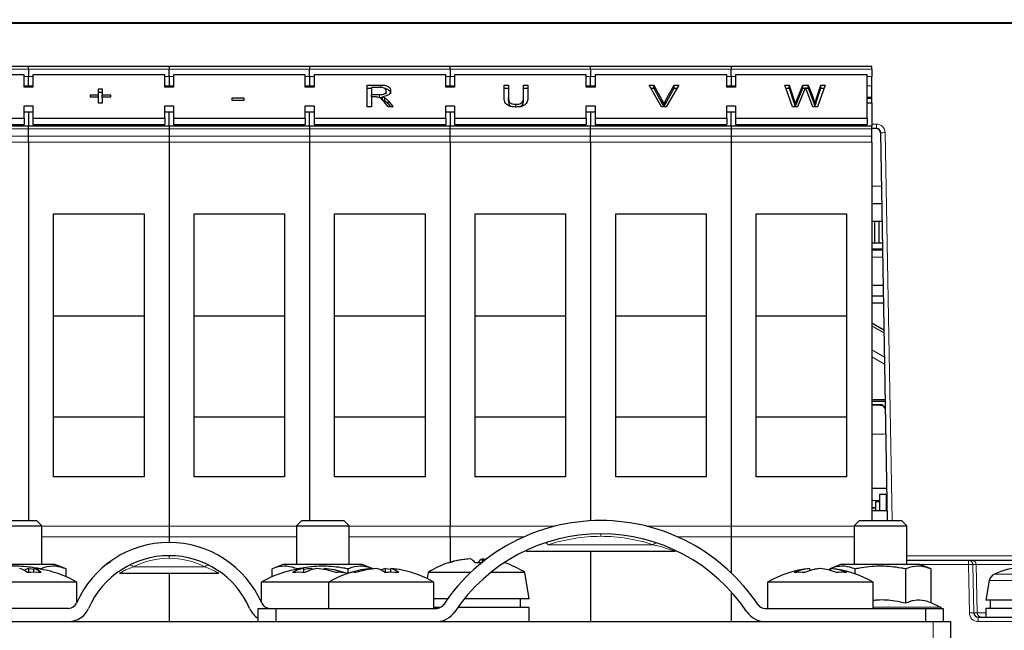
# Paper-space layout 'Blatt5' of a CAD drawing. Header units: millimetres. Extents: x 5 to 418, y 2 to 292.
# Tile 18 of 37: x 201 to 276, y 149 to 195. Entities that reach past the tile are written whole.
import ezdxf

# ---------------------------------------------------------------- set-up
doc = ezdxf.new("R2010")
doc.units = ezdxf.units.MM
doc.layers.add('SLD-0', color=7, linetype='Continuous')
doc.styles.add('SLDTEXTSTYLE0', font='TXT', dxfattribs={"width": 0.605})
doc.dimstyles.new('SLDDIMSTYLE5', dxfattribs={"dimtxt": 3.5, "dimasz": 3.302, "dimexe": 0, "dimexo": 0.0625, "dimgap": 0.875, "dimtad": 1, "dimlfac": 1.5, "dimrnd": 1e-09, "dimzin": 12, "dimdsep": 46, "dimtxsty": 'SLDTEXTSTYLE0', "dimsah": 1, "dimcen": 0.09, "dimadec": 0, "dimazin": 3, "dimtfac": 1, "dimtofl": 0, "dimtmove": 0, "dimatfit": 3, "dimfxl": 1, "dimfrac": 2, "dimtolj": 1, "dimtzin": 12, "dimarcsym": 0})

# ---------------------------------------------------------------- blocks, each defined once
blk = doc.blocks.new('_D_28')
at = {"layer": 'SLD-0', "color": 7}
for p, q in [((137.875, 142.424), (137.885, 272.518)), ((287.208, 142.413), (287.218, 272.506)), ((137.885, 271.518), (287.218, 271.506))]:
    blk.add_line(p, q, dxfattribs=at)
for points in [[(137.885, 271.518), (141.187, 271.01), (141.187, 272.026)], [(287.218, 271.506), (283.916, 272.015), (283.916, 270.999)]]:
    blk.add_solid(points, dxfattribs=at)
at = {"layer": 'SLD-0', "color": 7, "insert": (208.541, 276.024), "char_height": 3.5, "attachment_point": 1, "rotation": 359.99554, "style": 'SLDTEXTSTYLE0'}
blk.add_mtext('224', dxfattribs=at)

psp = doc.layouts.new('Blatt5')

# ---------------------------------------------------------------- linework, layer by layer
at = {"color": 7, "linetype": 'Continuous', "lineweight": 18}
for p, q in [((140.5031, 195.2384), (284.5795, 195.2384)), ((284.5795, 195.1749), (140.5031, 195.1749)), ((191.208, 191.69), (201.8746, 191.69)), ((201.8746, 191.69), (212.5413, 191.69)), ((212.5413, 191.69), (223.208, 191.69)), ((223.208, 191.69), (233.8746, 191.69)), ((233.8746, 191.69), (244.5413, 191.69)), ((244.5413, 191.69), (255.208, 191.69)), ((255.208, 191.69), (265.8746, 191.69)), ((201.8746, 191.1377), (201.5413, 191.1377)), ((202.208, 191.1377), (201.8746, 191.1377)), ((212.8746, 191.1377), (212.208, 191.1377)), ((223.208, 191.1377), (222.8746, 191.1377)), ((223.5413, 191.1377), (223.208, 191.1377)), ((233.8746, 191.1377), (233.5413, 191.1377)), ((234.208, 191.1377), (233.8746, 191.1377)), ((244.5413, 191.1377), (244.208, 191.1377)), ((244.8746, 191.1377), (244.5413, 191.1377)), ((255.5413, 191.1377), (254.8746, 191.1377)), ((265.8746, 191.1377), (265.5413, 191.1377)), ((201.5413, 190.4244), (201.8746, 190.4244)), ((201.8746, 190.4244), (202.208, 190.4244)), ((212.208, 190.4244), (212.5413, 190.4244)), ((212.5413, 190.4244), (212.8746, 190.4244)), ((222.8746, 190.4244), (223.208, 190.4244)), ((223.208, 190.4244), (223.5413, 190.4244)), ((228.577, 190.3014), (228.577, 190.4917)), ((233.5413, 190.4244), (233.8746, 190.4244)), ((233.8746, 190.4244), (234.208, 190.4244)), ((244.208, 190.4244), (244.5413, 190.4244)), ((244.5413, 190.4244), (244.8746, 190.4244)), ((254.8746, 190.4244), (255.208, 190.4244)), ((255.208, 190.4244), (255.5413, 190.4244)), ((265.5413, 190.4244), (265.8746, 190.4244)), ((228.5186, 189.5368), (228.5186, 189.7725)), ((229.1678, 189.0616), (229.1678, 189.2973)), ((249.9771, 189.0735), (249.9771, 189.3092)), ((250.2318, 189.0735), (250.2318, 189.3092)), ((259.9601, 189.171), (259.9601, 189.4067)), ((260.1868, 189.13), (260.1868, 189.3657)), ((261.6709, 189.1772), (261.6709, 189.4129)), ((265.8746, 189.5634), (265.5413, 189.5634)), ((191.208, 187.1662), (201.8746, 187.1662)), ((201.8746, 187.1662), (212.5413, 187.1662)), ((212.5413, 187.1662), (223.208, 187.1662)), ((223.208, 187.1662), (233.8746, 187.1662)), ((233.8746, 187.1662), (244.5413, 187.1662)), ((244.5413, 187.1662), (255.208, 187.1662)), ((255.208, 187.1662), (265.8746, 187.1662)), ((265.8746, 187.53), (266.2271, 187.53)), ((266.2271, 187.53), (266.2271, 187.1908)), ((266.5608, 186.8633), (266.535, 186.8633)), ((267.0839, 157.4186), (266.5608, 186.8633)), ((266.894, 186.875), (267.4174, 157.4186)), ((201.8746, 186.6139), (191.208, 186.6139)), ((201.8746, 186.1425), (191.208, 186.1425)), ((212.5413, 186.6139), (201.8746, 186.6139)), ((212.5413, 186.1425), (201.8746, 186.1425)), ((223.208, 186.6139), (212.5413, 186.6139)), ((223.208, 186.1425), (212.5413, 186.1425)), ((233.8746, 186.6139), (223.208, 186.6139)), ((233.8746, 186.1425), (223.208, 186.1425)), ((244.5413, 186.6139), (233.8746, 186.6139)), ((244.5413, 186.1425), (233.8746, 186.1425)), ((255.208, 186.6139), (244.5413, 186.6139)), ((255.208, 186.1425), (244.5413, 186.1425)), ((265.8746, 186.6139), (255.208, 186.6139)), ((265.8746, 186.1425), (255.208, 186.1425)), ((265.8746, 182.8186), (266.6069, 182.8186)), ((265.8746, 177.9592), (266.6932, 177.9592)), ((265.8746, 177.4259), (266.7027, 177.4259)), ((265.8746, 172.2021), (266.8049, 171.6756)), ((266.8012, 171.8815), (266.8012, 171.8815)), ((265.8746, 170.3744), (266.8377, 169.8293)), ((265.8746, 169.8566), (266.847, 169.3063)), ((266.8948, 166.6137), (265.8746, 166.6137)), ((265.8746, 166.4554), (266.8976, 166.4554)), ((265.8746, 159.8856), (266.9832, 159.8856)), ((266.4746, 158.9446), (265.8746, 158.9446)), ((266.1913, 158.4113), (265.8746, 158.4113)), ((266.1913, 158.3522), (265.8746, 158.3522)), ((202.8746, 156.9881), (222.208, 156.9881)), ((226.208, 156.9881), (233.8746, 156.9881)), ((233.8746, 156.9881), (241.8212, 156.9881)), ((248.7947, 156.9881), (264.5413, 156.9881)), ((245.308, 156.4186), (245.308, 156.2234)), ((222.208, 156.1867), (202.8746, 156.1867)), ((233.8746, 156.1867), (226.208, 156.1867)), ((239.4943, 156.1867), (233.8746, 156.1867)), ((249.3132, 155.5734), (241.3027, 155.5734)), ((264.5413, 156.1867), (251.1216, 156.1867)), ((212.5413, 154.752), (212.5413, 154.5567)), ((268.5413, 154.7461), (283.8861, 154.7461)), ((273.2243, 154.0853), (269.5413, 154.0853)), ((273.2243, 154.4186), (273.2243, 154.0853)), ((273.2885, 150.407), (273.2243, 154.0853)), ((273.5574, 154.0911), (273.6216, 150.4128)), ((273.8072, 154.0911), (273.5574, 154.0911)), ((273.8714, 150.4128), (273.8072, 154.0911)), ((281.9421, 154.0911), (273.8072, 154.0911)), ((209.8253, 153.9068), (215.2573, 153.9068)), ((275.1892, 153.3538), (280.56, 153.3538)), ((280.3124, 152.8594), (274.8012, 152.8594)), ((265.9746, 150.8417), (271.0822, 150.8417)), ((273.6216, 150.4128), (273.8714, 150.4128)), ((273.8714, 150.4128), (274.5413, 150.4128)), ((270.5413, 148.0853), (270.5413, 149.7519)), ((273.9555, 150.0853), (273.9555, 149.7519)), ((281.7937, 149.7519), (273.9555, 149.7519))]:
    psp.add_line(p, q, dxfattribs=at)
at = {"color": 7, "linetype": 'Continuous', "lineweight": 25}
for p, q in [((201.8746, 191.8853), (191.208, 191.8853)), ((201.8746, 191.69), (201.8746, 191.8853)), ((212.5413, 191.8853), (201.8746, 191.8853)), ((201.8746, 191.69), (201.8746, 191.1377)), ((223.208, 191.8853), (212.5413, 191.8853)), ((212.5413, 191.8853), (212.5413, 191.69)), ((212.5413, 191.1377), (212.5413, 191.69)), ((233.8746, 191.8853), (223.208, 191.8853)), ((223.208, 191.8853), (223.208, 191.69)), ((223.208, 191.1377), (223.208, 191.69)), ((233.8746, 191.69), (233.8746, 191.8853)), ((244.5413, 191.8853), (233.8746, 191.8853)), ((233.8746, 191.69), (233.8746, 191.1377)), ((244.5413, 191.69), (244.5413, 191.8853)), ((255.208, 191.8853), (244.5413, 191.8853)), ((244.5413, 191.69), (244.5413, 191.1377)), ((265.8746, 191.8853), (255.208, 191.8853)), ((255.208, 191.8853), (255.208, 191.69)), ((255.208, 191.1377), (255.208, 191.69)), ((265.8746, 191.69), (265.8746, 191.8853)), ((265.8746, 191.69), (265.8746, 191.1377)), ((201.5413, 191.2733), (191.5413, 191.2733)), ((201.5413, 190.3305), (201.5413, 191.2733)), ((201.8746, 190.4244), (201.8746, 191.1377)), ((202.208, 191.2733), (202.208, 190.3305)), ((212.208, 191.2733), (202.208, 191.2733)), ((212.208, 190.3305), (212.208, 191.2733)), ((212.5413, 191.1377), (212.5413, 190.4244)), ((212.8746, 191.2733), (212.8746, 190.3305)), ((222.8746, 191.2733), (212.8746, 191.2733)), ((222.8746, 190.3305), (222.8746, 191.2733)), ((223.208, 191.1377), (223.208, 190.4244)), ((223.5413, 191.2733), (223.5413, 190.3305)), ((233.5413, 191.2733), (223.5413, 191.2733)), ((233.5413, 190.3305), (233.5413, 191.2733)), ((233.8746, 190.4244), (233.8746, 191.1377)), ((234.208, 191.2733), (234.208, 190.3305)), ((244.208, 191.2733), (234.208, 191.2733)), ((244.208, 190.3305), (244.208, 191.2733)), ((244.5413, 190.4244), (244.5413, 191.1377)), ((244.8746, 191.2733), (244.8746, 190.3305)), ((254.8746, 191.2733), (244.8746, 191.2733)), ((254.8746, 190.3305), (254.8746, 191.2733)), ((255.208, 191.1377), (255.208, 190.4244)), ((255.5413, 191.2733), (255.5413, 190.3305)), ((265.5413, 191.2733), (255.5413, 191.2733)), ((265.5413, 187.9734), (265.5413, 191.2733)), ((265.8746, 190.4244), (265.8746, 191.1377)), ((202.208, 190.3305), (201.5413, 190.3305)), ((201.8746, 190.3305), (201.8746, 190.4244)), ((207.1928, 190.1956), (207.462, 190.1956)), ((207.1928, 189.7514), (207.1928, 190.1956)), ((207.1928, 189.9599), (207.462, 189.9599)), ((207.462, 190.1956), (207.462, 189.7514)), ((212.8746, 190.3305), (212.208, 190.3305)), ((212.5413, 190.4244), (212.5413, 190.3305)), ((223.5413, 190.3305), (222.8746, 190.3305)), ((223.208, 190.4244), (223.208, 190.3305)), ((227.5646, 190.4917), (228.577, 190.4917)), ((227.5646, 188.8418), (227.5646, 190.4917)), ((227.5646, 190.256), (227.8936, 190.256)), ((227.8936, 190.3014), (227.8936, 189.7725)), ((228.5891, 190.3014), (227.8936, 190.3014)), ((229.0304, 189.8062), (229.0304, 190.0419)), ((234.208, 190.3305), (233.5413, 190.3305)), ((233.8746, 190.3305), (233.8746, 190.4244)), ((237.9748, 190.4917), (238.3039, 190.4917)), ((237.9748, 189.5425), (237.9748, 190.4917)), ((237.9748, 190.256), (238.3039, 190.256)), ((238.3039, 190.4917), (238.3039, 189.5534)), ((239.4406, 190.4917), (239.7697, 190.4917)), ((239.4406, 189.5534), (239.4406, 190.4917)), ((239.4406, 190.256), (239.7697, 190.256)), ((239.7697, 190.4917), (239.7697, 189.5425)), ((244.8746, 190.3305), (244.208, 190.3305)), ((244.5413, 190.3305), (244.5413, 190.4244)), ((248.9857, 190.4917), (249.3423, 190.4917)), ((249.9266, 188.8418), (248.9857, 190.4917)), ((249.1201, 190.256), (249.3423, 190.256)), ((249.3423, 190.4917), (249.9771, 189.3092)), ((249.3423, 190.256), (249.3423, 190.4917)), ((249.3423, 190.256), (249.9771, 189.0735)), ((250.2318, 189.3092), (250.868, 190.4917)), ((250.2318, 189.0735), (250.868, 190.256)), ((251.2246, 190.4917), (250.2832, 188.8418)), ((250.868, 190.4917), (251.2246, 190.4917)), ((250.868, 190.256), (250.868, 190.4917)), ((250.868, 190.256), (251.0901, 190.256)), ((255.5413, 190.3305), (254.8746, 190.3305)), ((255.208, 190.4244), (255.208, 190.3305)), ((259.274, 190.4917), (259.6138, 190.4917)), ((259.8615, 188.8418), (259.274, 190.4917)), ((259.3579, 190.256), (259.6138, 190.256)), ((259.6138, 190.4917), (259.9601, 189.4067)), ((259.6138, 190.256), (259.6138, 190.4917)), ((259.6138, 190.256), (259.9601, 189.171)), ((260.1868, 189.3657), (260.6477, 190.4917)), ((260.1868, 189.13), (260.6477, 190.256)), ((260.7561, 190.0763), (260.2509, 188.8418)), ((260.6477, 190.4917), (261.0436, 190.4917)), ((260.6477, 190.256), (260.6477, 190.4917)), ((260.6477, 190.256), (260.8296, 190.256)), ((260.8585, 190.256), (261.0436, 190.256)), ((261.4054, 188.8418), (260.9179, 190.1027)), ((261.0436, 190.4917), (261.3769, 189.6651)), ((261.0436, 190.256), (261.0436, 190.4917)), ((261.0436, 190.256), (261.3769, 189.4294)), ((261.6709, 189.4129), (262.0153, 190.4917)), ((261.6709, 189.1772), (262.0153, 190.256)), ((262.3552, 190.4917), (261.7672, 188.8418)), ((262.0153, 190.4917), (262.3552, 190.4917)), ((262.0153, 190.256), (262.0153, 190.4917)), ((262.0153, 190.256), (262.2712, 190.256)), ((265.8746, 189.5634), (265.8746, 190.4244)), ((206.5646, 189.7514), (207.1928, 189.7514)), ((206.5646, 189.561), (206.5646, 189.7514)), ((207.1928, 189.561), (206.5646, 189.561)), ((207.1928, 189.561), (207.1928, 189.7514)), ((207.1928, 189.1168), (207.1928, 189.561)), ((207.462, 189.1168), (207.1928, 189.1168)), ((207.462, 189.7514), (208.0902, 189.7514)), ((207.462, 189.561), (207.462, 189.7514)), ((208.0902, 189.561), (207.462, 189.561)), ((207.462, 189.561), (207.462, 189.1168)), ((208.0902, 189.7514), (208.0902, 189.561)), ((217.3338, 189.5187), (218.2013, 189.5187)), ((217.3338, 189.3283), (217.3338, 189.5187)), ((218.2013, 189.3283), (217.3338, 189.3283)), ((218.2013, 189.5187), (218.2013, 189.3283)), ((227.8936, 189.7725), (228.5186, 189.7725)), ((227.8936, 189.5822), (227.8936, 189.7725)), ((228.2306, 189.5822), (227.8936, 189.5822)), ((227.8936, 189.5822), (227.8936, 188.8418)), ((228.7406, 189.3676), (228.7406, 189.6033)), ((229.1734, 188.8418), (228.8827, 189.1902)), ((228.9219, 189.2863), (228.9219, 189.522)), ((229.1678, 189.2973), (229.5506, 188.8418)), ((238.3039, 189.3177), (238.3039, 189.5534)), ((239.4406, 189.3177), (239.4406, 189.5534)), ((261.3769, 189.4294), (261.3769, 189.6651)), ((265.5413, 189.4912), (265.8746, 189.4912)), ((265.5413, 189.1461), (265.8746, 189.1461)), ((265.8746, 189.4912), (265.8746, 189.5634)), ((265.8746, 189.1461), (265.8746, 189.4912)), ((265.8746, 189.1461), (265.8746, 187.3614)), ((201.5413, 188.9162), (202.208, 188.9162)), ((201.5413, 187.9734), (201.5413, 188.9162)), ((201.5413, 188.4448), (202.208, 188.4448)), ((201.8746, 188.4448), (201.8746, 187.3614)), ((202.208, 188.9162), (202.208, 187.9734)), ((212.208, 188.9162), (212.8746, 188.9162)), ((212.208, 187.9734), (212.208, 188.9162)), ((212.208, 188.4448), (212.8746, 188.4448)), ((212.5413, 187.3614), (212.5413, 188.4448)), ((212.8746, 188.9162), (212.8746, 187.9734)), ((222.8746, 188.9162), (223.5413, 188.9162)), ((222.8746, 187.9734), (222.8746, 188.9162)), ((222.8746, 188.4448), (223.5413, 188.4448)), ((223.208, 187.3614), (223.208, 188.4448)), ((223.5413, 188.9162), (223.5413, 187.9734)), ((227.8936, 188.8418), (227.5646, 188.8418)), ((229.1678, 189.0616), (229.3525, 188.8418)), ((229.5506, 188.8418), (229.1734, 188.8418)), ((233.5413, 188.9162), (234.208, 188.9162)), ((233.5413, 187.9734), (233.5413, 188.9162)), ((233.5413, 188.4448), (234.208, 188.4448)), ((233.8746, 188.4448), (233.8746, 187.3614)), ((234.208, 188.9162), (234.208, 187.9734)), ((238.8522, 188.7965), (238.8522, 189.0322)), ((244.208, 188.9162), (244.8746, 188.9162)), ((244.208, 187.9734), (244.208, 188.9162)), ((244.208, 188.4448), (244.8746, 188.4448)), ((244.5413, 188.4448), (244.5413, 187.3614)), ((244.8746, 188.9162), (244.8746, 187.9734)), ((250.2832, 188.8418), (249.9266, 188.8418)), ((250.1052, 188.8418), (250.1052, 189.0428)), ((254.8746, 188.9162), (255.5413, 188.9162)), ((254.8746, 187.9734), (254.8746, 188.9162)), ((254.8746, 188.4448), (255.5413, 188.4448)), ((255.208, 187.3614), (255.208, 188.4448)), ((255.5413, 188.9162), (255.5413, 187.9734)), ((260.2509, 188.8418), (259.8615, 188.8418)), ((260.0667, 188.8418), (260.0667, 189.0725)), ((261.7672, 188.8418), (261.4054, 188.8418)), ((261.5624, 188.8418), (261.5624, 189.0725)), ((191.5413, 187.9734), (201.5413, 187.9734)), ((201.5413, 187.9734), (201.5413, 187.502)), ((202.208, 187.9734), (212.208, 187.9734)), ((202.208, 187.9734), (202.208, 187.502)), ((212.208, 187.9734), (212.208, 187.502)), ((212.8746, 187.9734), (222.8746, 187.9734)), ((212.8746, 187.9734), (212.8746, 187.502)), ((222.8746, 187.9734), (222.8746, 187.502)), ((223.5413, 187.9734), (233.5413, 187.9734)), ((223.5413, 187.9734), (223.5413, 187.502)), ((233.5413, 187.9734), (233.5413, 187.502)), ((234.208, 187.9734), (244.208, 187.9734)), ((234.208, 187.9734), (234.208, 187.502)), ((244.208, 187.9734), (244.208, 187.502)), ((244.8746, 187.9734), (254.8746, 187.9734)), ((244.8746, 187.9734), (244.8746, 187.502)), ((254.8746, 187.9734), (254.8746, 187.502)), ((255.5413, 187.9734), (265.5413, 187.9734)), ((255.5413, 187.9734), (255.5413, 187.502)), ((265.5413, 187.9734), (265.5413, 187.502)), ((201.8746, 187.3614), (191.208, 187.3614)), ((191.5413, 187.502), (201.5413, 187.502)), ((212.5413, 187.3614), (201.8746, 187.3614)), ((201.8746, 187.1662), (201.8746, 187.3614)), ((201.8746, 186.6139), (201.8746, 187.1662)), ((202.208, 187.502), (212.208, 187.502)), ((223.208, 187.3614), (212.5413, 187.3614)), ((212.5413, 187.3614), (212.5413, 187.1662)), ((212.5413, 187.1662), (212.5413, 186.6139)), ((212.8746, 187.502), (222.8746, 187.502)), ((233.8746, 187.3614), (223.208, 187.3614)), ((223.208, 187.3614), (223.208, 187.1662)), ((223.208, 187.1662), (223.208, 186.6139)), ((223.5413, 187.502), (233.5413, 187.502)), ((244.5413, 187.3614), (233.8746, 187.3614)), ((233.8746, 187.1662), (233.8746, 187.3614)), ((233.8746, 186.6139), (233.8746, 187.1662)), ((234.208, 187.502), (244.208, 187.502)), ((255.208, 187.3614), (244.5413, 187.3614)), ((244.5413, 187.1662), (244.5413, 187.3614)), ((244.5413, 186.6139), (244.5413, 187.1662)), ((244.8746, 187.502), (254.8746, 187.502)), ((265.8746, 187.3614), (255.208, 187.3614)), ((255.208, 187.3614), (255.208, 187.1662)), ((255.208, 187.1662), (255.208, 186.6139)), ((255.5413, 187.502), (265.5413, 187.502)), ((265.8746, 187.1662), (265.8746, 187.3614)), ((266.2271, 187.1908), (265.8746, 187.1908)), ((265.8746, 186.6139), (265.8746, 187.1662)), ((266.535, 186.8633), (267.0582, 157.4186)), ((201.8746, 186.1425), (201.8746, 186.6139)), ((201.8746, 186.1425), (201.8746, 157.4186)), ((212.5413, 186.6139), (212.5413, 186.1425)), ((212.5413, 186.1425), (212.5413, 156.9881)), ((223.208, 186.6139), (223.208, 186.1425)), ((223.208, 186.1425), (223.208, 157.4186)), ((233.8746, 186.1425), (233.8746, 186.6139)), ((233.8746, 186.1425), (233.8746, 156.9881)), ((244.5413, 186.1425), (244.5413, 186.6139)), ((244.5413, 186.1425), (244.5413, 157.3981)), ((255.208, 186.6139), (255.208, 186.1425)), ((255.208, 186.1425), (255.208, 156.9881)), ((265.8746, 186.1425), (265.8746, 186.6139)), ((265.8746, 186.1425), (265.8746, 157.4186)), ((265.8746, 181.4853), (266.6306, 181.4853)), ((203.7746, 180.7106), (210.6413, 180.7106)), ((203.7746, 160.7519), (203.7746, 180.7106)), ((210.6413, 180.7106), (210.6413, 160.7519)), ((214.4413, 180.7106), (221.308, 180.7106)), ((214.4413, 160.7519), (214.4413, 180.7106)), ((221.308, 180.7106), (221.308, 160.7519)), ((225.108, 160.7519), (225.108, 180.7106)), ((225.108, 180.7106), (231.9746, 180.7106)), ((231.9746, 180.7106), (231.9746, 160.7519)), ((235.7746, 160.7519), (235.7746, 180.7106)), ((235.7746, 180.7106), (242.6413, 180.7106)), ((242.6413, 180.7106), (242.6413, 160.7519)), ((246.4413, 160.7519), (246.4413, 180.7106)), ((246.4413, 180.7106), (253.308, 180.7106)), ((253.308, 180.7106), (253.308, 160.7519)), ((257.108, 180.7106), (263.9746, 180.7106)), ((257.108, 160.7519), (257.108, 180.7106)), ((263.9746, 180.7106), (263.9746, 160.7519)), ((265.8746, 180.152), (266.6543, 180.152)), ((266.0936, 180.152), (266.0936, 178.4853)), ((266.427, 180.152), (266.427, 178.4853)), ((266.0936, 178.4853), (265.8746, 178.4853)), ((266.6922, 178.0183), (265.8746, 178.0183)), ((265.8746, 178.0183), (266.6922, 178.0183)), ((266.427, 178.4853), (266.0936, 178.4853)), ((266.6839, 178.4853), (266.427, 178.4853)), ((265.8746, 175.2853), (266.7407, 175.2853)), ((265.8746, 174.4853), (266.755, 174.4853)), ((266.765, 173.9186), (265.8746, 173.9186)), ((210.6413, 172.9519), (203.7746, 172.9519)), ((221.308, 172.9519), (214.4413, 172.9519)), ((231.9746, 172.9519), (225.108, 172.9519)), ((242.6413, 172.9519), (235.7746, 172.9519)), ((253.308, 172.9519), (246.4413, 172.9519)), ((263.9746, 172.9519), (257.108, 172.9519)), ((266.8012, 171.8814), (265.8746, 172.4059)), ((266.8959, 166.5519), (265.8746, 166.5519)), ((266.7065, 166.1831), (266.9074, 165.9039)), ((203.7746, 165.2908), (210.6413, 165.2908)), ((214.4413, 165.2908), (221.308, 165.2908)), ((225.108, 165.2908), (231.9746, 165.2908)), ((235.7746, 165.2908), (242.6413, 165.2908)), ((246.4413, 165.2908), (253.308, 165.2908)), ((257.108, 165.2908), (263.9746, 165.2908)), ((210.6413, 160.7519), (203.7746, 160.7519)), ((221.308, 160.7519), (214.4413, 160.7519)), ((231.9746, 160.7519), (225.108, 160.7519)), ((242.6413, 160.7519), (235.7746, 160.7519)), ((253.308, 160.7519), (246.4413, 160.7519)), ((263.9746, 160.7519), (257.108, 160.7519)), ((266.4746, 159.392), (266.4746, 158.192)), ((266.9746, 159.392), (266.4746, 159.392)), ((266.9746, 159.392), (266.9746, 158.192)), ((266.9746, 159.392), (267.0231, 159.392)), ((266.1913, 158.192), (266.1913, 158.8586)), ((266.1913, 158.8586), (266.4746, 158.8586)), ((265.8746, 158.192), (267.0445, 158.192)), ((199.006, 157.0186), (202.8746, 157.0186)), ((199.2746, 157.4186), (202.4746, 157.4186)), ((202.8746, 157.0186), (202.4746, 157.4186)), ((202.8746, 154.0853), (202.8746, 157.0186)), ((212.5413, 156.9881), (212.5413, 156.1867)), ((222.608, 157.4186), (222.208, 157.0186)), ((222.208, 157.0186), (222.208, 154.0853)), ((222.208, 157.0186), (222.6892, 157.0186)), ((222.608, 157.4186), (222.9929, 157.4186)), ((222.6892, 157.0186), (226.208, 157.0186)), ((222.9929, 157.4186), (225.808, 157.4186)), ((226.208, 157.0186), (225.808, 157.4186)), ((226.208, 154.0853), (226.208, 157.0186)), ((233.8746, 156.1867), (233.8746, 156.9881)), ((255.208, 156.9881), (255.208, 156.1867)), ((264.9413, 157.4186), (264.5413, 157.0186)), ((264.5413, 157.0186), (264.5413, 154.0853)), ((264.5413, 157.0186), (264.6726, 157.0186)), ((264.6726, 157.0186), (268.5413, 157.0186)), ((264.9413, 157.4186), (268.1413, 157.4186)), ((268.5413, 157.0186), (268.1413, 157.4186)), ((268.5413, 154.0853), (268.5413, 157.0186)), ((212.5413, 156.1867), (212.5413, 155.7519)), ((233.8746, 156.1867), (233.8746, 154.2515)), ((255.208, 156.1867), (255.208, 153.4503)), ((239.6518, 155.0853), (250.9614, 155.0853)), ((244.5413, 155.0853), (244.5413, 149.7519)), ((203.8746, 154.0853), (197.8746, 154.0853)), ((204.7236, 153.7457), (203.8746, 154.0853)), ((221.208, 154.0853), (220.359, 153.7457)), ((227.208, 154.0853), (221.208, 154.0853)), ((228.0404, 153.7523), (227.208, 154.0853)), ((235.3152, 154.5062), (235.3141, 154.5125)), ((236.3079, 154.2407), (236.3473, 154.5125)), ((236.4351, 154.5125), (236.634, 154.4961)), ((263.5413, 154.0853), (262.6923, 153.7457)), ((269.5413, 154.0853), (263.5413, 154.0853)), ((268.5413, 154.4186), (273.2243, 154.4186)), ((270.3903, 153.7457), (269.5413, 154.0853)), ((273.2243, 154.4186), (273.4741, 154.4186)), ((273.4741, 154.4186), (282.2752, 154.4186)), ((201.8836, 153.4777), (201.8836, 153.7784)), ((202.2659, 153.4907), (202.2659, 153.7784)), ((202.7991, 153.7177), (202.7991, 153.7457)), ((204.7236, 153.1584), (204.7236, 153.7457)), ((208.7821, 153.4186), (216.3008, 153.4186)), ((212.5413, 153.4186), (212.5413, 149.7519)), ((220.359, 153.1584), (220.359, 153.7457)), ((222.2835, 153.7191), (222.2835, 153.7457)), ((222.7657, 153.4786), (222.7657, 153.7784)), ((223.3398, 153.6814), (223.3398, 153.7784)), ((224.3169, 153.7028), (224.3169, 153.7784)), ((226.1325, 153.415), (226.1325, 153.7457)), ((227.9105, 153.7361), (227.9105, 153.7784)), ((228.9702, 153.474), (228.9702, 153.7784)), ((229.3721, 153.4904), (229.3721, 153.7784)), ((232.208, 153.4853), (232.1301, 153.0178)), ((235.4447, 153.4853), (232.208, 153.4853)), ((239.5413, 153.4853), (236.9642, 153.4853)), ((239.8746, 151.4853), (239.5413, 153.4853)), ((261.1733, 153.611), (261.1733, 153.7784)), ((261.9678, 153.777), (261.9678, 153.7784)), ((262.6923, 153.6439), (262.6923, 153.7457)), ((262.776, 153.6195), (262.776, 153.7784)), ((264.6168, 153.3697), (264.6168, 153.7457)), ((268.4658, 151.1643), (268.4658, 153.7457)), ((270.3903, 151.1643), (270.3903, 153.7457)), ((205.5413, 152.7468), (197.5413, 152.7468)), ((205.5413, 151.2122), (205.5413, 152.7468)), ((219.5413, 152.7468), (219.5413, 151.2122)), ((224.6413, 152.7468), (219.5413, 152.7468)), ((224.6413, 152.7468), (224.6413, 150.7519)), ((232.6413, 152.7468), (224.6413, 152.7468)), ((232.6413, 150.7519), (232.6413, 152.7468)), ((257.9746, 152.7468), (257.9746, 150.7519)), ((265.9746, 152.7468), (257.9746, 152.7468)), ((265.9746, 150.7519), (265.9746, 152.7468)), ((274.8012, 152.8594), (274.5413, 151.3853)), ((255.208, 152.0166), (255.208, 149.7519)), ((233.694, 151.4853), (232.6413, 151.4853)), ((239.8746, 151.4853), (234.9534, 151.4853)), ((239.208, 150.8186), (239.208, 151.4853)), ((271.0822, 150.8417), (270.3903, 151.1643)), ((281.208, 151.3853), (274.5413, 151.3853)), ((274.8746, 151.3853), (274.8746, 150.7519)), ((204.9037, 150.7519), (197.208, 150.7519)), ((219.308, 149.7519), (219.308, 150.7519)), ((219.308, 150.7519), (220.6413, 150.7519)), ((220.6413, 150.7519), (220.6413, 149.7519)), ((220.6413, 150.7519), (232.8358, 150.7519)), ((233.1264, 150.8186), (232.6413, 150.8186)), ((239.8746, 150.8186), (234.4464, 150.8186)), ((239.8746, 149.7519), (239.8746, 150.8186)), ((257.7802, 150.7519), (269.9746, 150.7519)), ((269.9746, 149.7519), (269.9746, 150.7519)), ((269.9746, 150.7519), (271.308, 150.7519)), ((271.308, 150.7519), (271.308, 149.7519)), ((274.5413, 150.7519), (274.5413, 150.0853)), ((281.208, 150.7519), (274.5413, 150.7519)), ((154.5413, 149.7519), (270.5413, 149.7519)), ((270.5413, 149.7519), (271.8746, 149.7519)), ((271.8746, 148.0853), (271.8746, 149.7519)), ((273.9555, 150.0853), (281.7937, 150.0853))]:
    psp.add_line(p, q, dxfattribs=at)
at = {"color": 7, "linetype": 'Continuous', "lineweight": 18, "flags": 128}
for points in [[(241.0919, 155.7345), (241.1129, 155.7377), (241.136, 155.7339), (241.1609, 155.7233), (241.1874, 155.7059), (241.2151, 155.6819), (241.2438, 155.6516), (241.2731, 155.6153), (241.3027, 155.5734)], [(249.3132, 155.5734), (249.3429, 155.6153), (249.3722, 155.6516), (249.4008, 155.6819), (249.4285, 155.7059), (249.455, 155.7233), (249.4799, 155.7339), (249.503, 155.7377), (249.524, 155.7345)], [(273.2243, 154.0853), (273.2879, 154.0864), (273.3491, 154.0875), (273.4058, 154.0885), (273.4558, 154.0893), (273.4973, 154.0901), (273.5288, 154.0906), (273.549, 154.091), (273.5574, 154.0911)], [(273.6216, 150.4128), (273.6133, 150.4127), (273.593, 150.4123), (273.5615, 150.4117), (273.5201, 150.411), (273.4701, 150.4102), (273.4134, 150.4092), (273.3521, 150.4081), (273.2885, 150.407)]]:
    psp.add_lwpolyline(points, dxfattribs=at)
at = {"color": 7, "linetype": 'Continuous', "lineweight": 25, "flags": 128}
for points in [[(201.8836, 153.7784), (202.0866, 153.7601), (202.2659, 153.739)], [(222.7657, 153.7784), (222.5798, 153.7601), (222.4227, 153.74)], [(223.3398, 153.7784), (223.449, 153.7601), (223.5413, 153.74)], [(228.9702, 153.7784), (229.1718, 153.7601), (229.3721, 153.7361)]]:
    psp.add_lwpolyline(points, dxfattribs=at)
at = {"color": 7, "linetype": 'Continuous', "lineweight": 18}
for centre, radius, start, end in [((266.9013, 181.8904), 4.9846, 90.083505, 93.916896), ((245.308, 143.5567), 12.6667, 90, 108.433579), ((245.308, 143.5567), 12.6667, 71.566421, 90), ((209.5804, 153.7377), 0.2976, 34.616911, 101.016924), ((212.5413, 148.5567), 6, 90, 116.914792), ((212.5413, 148.5567), 6, 63.085208, 90), ((215.5022, 153.7377), 0.2976, 78.983091, 145.383054), ((273.2242, 154.0854), 0.3332, 0.983052, 89.98237), ((273.474, 154.0854), 0.3332, 0.981832, 89.982735), ((274.2045, 150.4185), 0.3332, 180.981149, 269.984273)]:
    psp.add_arc(centre, radius, start, end, dxfattribs=at)
at = {"color": 7, "linetype": 'Continuous', "lineweight": 25}
for centre, radius, start, end in [((245.308, 143.0853), 14.3333, 33.748989, 146.251011), ((245.308, 143.0853), 13.3333, 33.748989, 146.251011), ((212.5413, 148.0853), 7.6667, 23.578178, 156.421822), ((212.5413, 148.0853), 6.6667, 23.578178, 156.421822), ((235.8746, 147.7165), 6.8354, 108.02519, 122.440387), ((235.7496, 148.0129), 6.5142, 93.832962, 107.861722), ((233.7753, 154.1662), 0.0525, 63.148003, 116.851997), ((235.8538, 147.653), 6.8744, 93.768742, 107.391963), ((235.0661, 153.7144), 0.8659, 35.165315, 67.177685), ((235.696, 147.3871), 6.8317, 87.657397, 89.382229), ((236.0531, 147.3922), 6.8266, 87.656555, 92.343445), ((236.6831, 153.7144), 0.8659, 112.821894, 144.835106), ((237.4064, 154.0289), 1.085, 153.531515, 166.940029), ((237.9747, 154.17), 0.0489, 61.954928, 82.43403), ((235.8746, 147.7165), 6.8354, 57.559613, 71.97481), ((200.8977, 152.5314), 1.2829, 47.014783, 76.419292), ((202.1271, 152.6817), 1.1234, 102.519621, 121.431954), ((202.3059, 146.6905), 6.8003, 85.50078, 94.49922), ((201.9647, 152.5314), 1.2829, 47.014816, 76.419259), ((201.7301, 146.7003), 7.0984, 77.873802, 85.67115), ((201.5413, 145.8186), 8, 60, 77.878149), ((223.5413, 145.8186), 8, 98.037959, 120), ((223.1142, 151.4495), 2.3548, 98.511639, 120.911977), ((222.3931, 147.7845), 5.7063, 85.088245, 94.911755), ((223.832, 147.8237), 5.975, 94.725412, 100.280447), ((224.0914, 151.4495), 2.3548, 98.511695, 120.911869), ((223.2418, 147.7626), 6.0366, 70.985868, 85.239282), ((223.8159, 147.7626), 6.0366, 70.985868, 85.239282), ((228.6413, 145.8186), 8, 101.524087, 120), ((223.5413, 145.8186), 8, 71.412653, 81.962041), ((225.4956, 151.513), 1.9778, 81.654546, 98.345454), ((228.446, 146.771), 7.0278, 94.369584, 107.60016), ((226.5219, 152.5157), 0.9751, 78.109117, 101.890883), ((228.8478, 146.771), 7.0278, 94.369584, 107.60016), ((228.0081, 152.441), 1.3715, 48.60099, 77.18361), ((229.2138, 152.609), 1.1945, 101.764279, 118.63772), ((229.445, 146.7818), 6.709, 85.470243, 94.529757), ((229.0678, 152.441), 1.3715, 48.601097, 77.183504), ((228.8398, 146.7941), 7.0045, 78.472604, 85.641762), ((228.6413, 145.8186), 8, 60, 78.475913), ((261.9746, 145.8186), 8, 95.799252, 120), ((261.6009, 149.671), 4.1296, 95.943472, 113.087263), ((260.3857, 149.5831), 3.9076, 84.06409, 95.93591), ((262.4091, 149.6709), 4.1297, 95.943601, 113.087017), ((262.388, 149.6107), 4.1888, 95.757495, 106.857272), ((261.5485, 149.5411), 4.2594, 67.27671, 84.165813), ((262.343, 149.5412), 4.2593, 67.276546, 84.165864), ((261.9746, 145.8186), 8, 60, 84.200748), ((263.5911, 149.7145), 3.7763, 83.961725, 96.038275), ((275.4578, 152.7436), 0.6667, 113.754023, 170), ((277.8746, 147.2519), 6.6667, 95.922483, 113.754023), ((204.9037, 151.4186), 0.6667, 270, 336.421822), ((220.1789, 151.4186), 0.6667, 203.578178, 270), ((232.8358, 151.4186), 0.6667, 270, 326.251011), ((257.7802, 151.4186), 0.6667, 213.748989, 270), ((204.9037, 151.4186), 1.6667, 270, 336.421822), ((220.1789, 151.4186), 1.6667, 203.578178, 238.494817), ((232.8358, 151.4186), 1.6667, 270, 326.251011), ((257.7802, 151.4186), 1.6667, 213.748989, 270), ((270.9413, 150.5396), 0.3333, 39.573702, 65)]:
    psp.add_arc(centre, radius, start, end, dxfattribs=at)
for centre, major_axis, ratio, start_param, end_param in [((266.2017, 186.8575), (0.2843, -0.1743), 0.9996522, 0.5675813, 2.1209243), ((266.2273, 186.8575), (0.299, -0.1479), 0.9992203, 0.4770518, 2.0303949), ((273.9555, 150.4186), (0.3339, 0), 0.9981751, 3.1590459, 4.712389)]:
    psp.add_ellipse(centre, major_axis=major_axis, ratio=ratio, start_param=start_param, end_param=end_param, dxfattribs=at)
at = {"color": 7, "linetype": 'Continuous', "lineweight": 18}
for centre, major_axis, ratio, start_param, end_param in [((266.2273, 186.8633), (0.5685, -0.3485), 0.9996522, 0.5675813, 2.1209243), ((273.9555, 150.4186), (-0.6671, 0), 0.9993908, 0.0174533, 1.5707963)]:
    psp.add_ellipse(centre, major_axis=major_axis, ratio=ratio, start_param=start_param, end_param=end_param, dxfattribs=at)
at = {"color": 7, "linetype": 'Continuous', "lineweight": 25}
for points, knots in [([(228.5186, 189.7725), (228.5864, 189.7735), (228.7215, 189.7753), (228.9085, 189.8218), (229.0124, 189.9289), (229.0244, 190.0042), (229.0304, 190.0419)], [0, 0, 0, 0, 0.2815617, 0.5602359, 0.7798744, 1, 1, 1, 1]), ([(228.577, 190.4917), (228.6846, 190.4909), (228.8981, 190.4893), (229.1856, 190.3994), (229.334, 190.2253), (229.3509, 190.1064), (229.3594, 190.0469)], [0, 0, 0, 0, 0.281671, 0.5592014, 0.7794083, 1, 1, 1, 1]), ([(229.0304, 190.0419), (229.0233, 190.085), (229.0091, 190.1712), (228.8469, 190.2902), (228.6869, 190.2971), (228.5891, 190.3014)], [0, 0, 0, 0, 0.2804088, 0.5599821, 1, 1, 1, 1]), ([(229.3594, 190.0469), (229.3498, 189.9825), (229.3305, 189.8538), (229.1155, 189.6634), (228.8828, 189.6261), (228.7406, 189.6033)], [0, 0, 0, 0, 0.2805154, 0.5605007, 1, 1, 1, 1]), ([(228.8948, 190.2378), (228.8958, 190.2378), (229.0022, 190.2318), (229.1851, 190.16), (229.3341, 189.9905), (229.351, 189.871), (229.3594, 189.8112)], [0, 0, 0, 0, 0.003682, 0.3886131, 0.6940476, 1, 1, 1, 1]), ([(260.8445, 190.2924), (260.828, 190.2521), (260.7985, 190.18), (260.7691, 190.108), (260.7561, 190.0763)], [0, 0, 0, 0, 0.5599918, 1, 1, 1, 1]), ([(260.9179, 190.1027), (260.9041, 190.1381), (260.8794, 190.2013), (260.8552, 190.2646), (260.8445, 190.2924)], [0, 0, 0, 0, 0.560011, 1, 1, 1, 1]), ([(228.3928, 189.5746), (228.3627, 189.5773), (228.3088, 189.5822), (228.2545, 189.5822), (228.2306, 189.5822)], [0, 0, 0, 0, 0.5598538, 1, 1, 1, 1]), ([(228.8827, 189.1902), (228.8109, 189.2746), (228.7109, 189.392), (228.5484, 189.5315), (228.4446, 189.5602), (228.3928, 189.5746)], [0, 0, 0, 0, 0.5608816, 0.7807313, 1, 1, 1, 1]), ([(228.5186, 189.5368), (228.5888, 189.5335), (228.6659, 189.5298), (228.7344, 189.5512), (228.7406, 189.5532)], [0, 0, 0, 0, 0.9100788, 1, 1, 1, 1]), ([(228.7406, 189.6033), (228.7767, 189.5907), (228.8413, 189.568), (228.8973, 189.5361), (228.9219, 189.522)], [0, 0, 0, 0, 0.5601188, 1, 1, 1, 1]), ([(228.7406, 189.3676), (228.7767, 189.355), (228.8413, 189.3323), (228.8973, 189.3004), (228.9219, 189.2863)], [0, 0, 0, 0, 0.5601078, 1, 1, 1, 1]), ([(228.9219, 189.522), (228.9741, 189.4834), (229.0672, 189.4145), (229.137, 189.3331), (229.1678, 189.2973)], [0, 0, 0, 0, 0.5597941, 1, 1, 1, 1]), ([(228.9219, 189.2863), (228.9741, 189.2477), (229.0672, 189.1788), (229.137, 189.0974), (229.1678, 189.0616)], [0, 0, 0, 0, 0.5597884, 1, 1, 1, 1]), ([(238.8779, 188.8207), (238.7293, 188.8265), (238.4339, 188.8381), (238.0853, 189.0331), (237.9858, 189.2979), (237.9785, 189.4608), (237.9748, 189.5425)], [0, 0, 0, 0, 0.280729, 0.5579026, 0.7783999, 1, 1, 1, 1]), ([(238.3039, 189.5534), (238.3048, 189.4836), (238.3066, 189.3448), (238.3929, 189.149), (238.6181, 189.044), (238.774, 189.0361), (238.8522, 189.0322)], [0, 0, 0, 0, 0.2817863, 0.5601219, 0.7793854, 1, 1, 1, 1]), ([(238.3039, 189.3177), (238.3056, 189.2487), (238.309, 189.1117), (238.3761, 188.9269), (238.5053, 188.8754), (238.5472, 188.8587)], [0, 0, 0, 0, 0.406379, 0.8077814, 1, 1, 1, 1]), ([(238.8522, 189.0322), (238.9206, 189.0343), (239.0571, 189.0386), (239.258, 189.0897), (239.4396, 189.2696), (239.4402, 189.4362), (239.4406, 189.5534)], [0, 0, 0, 0, 0.1875603, 0.3742395, 0.5597176, 1, 1, 1, 1]), ([(239.7697, 189.5425), (239.7672, 189.4389), (239.7624, 189.2331), (239.5667, 188.963), (239.2223, 188.8338), (238.9929, 188.825), (238.8779, 188.8207)], [0, 0, 0, 0, 0.28163053, 0.55915892, 0.77898284, 1, 1, 1, 1]), ([(239.1859, 188.8486), (239.2065, 188.8537), (239.2918, 188.8751), (239.4348, 189.0404), (239.4382, 189.2032), (239.4406, 189.3177)], [0, 0, 0, 0, 0.086397, 0.3572008, 1, 1, 1, 1]), ([(249.9771, 189.3092), (250.0032, 189.26), (250.0497, 189.1721), (250.0882, 189.0823), (250.1052, 189.0428)], [0, 0, 0, 0, 0.56000139, 1, 1, 1, 1]), ([(250.1052, 189.0428), (250.1267, 189.093), (250.1651, 189.1827), (250.2114, 189.2705), (250.2318, 189.3092)], [0, 0, 0, 0, 0.5599601, 1, 1, 1, 1]), ([(259.9601, 189.4067), (259.9801, 189.3443), (260.0158, 189.233), (260.0512, 189.1215), (260.0667, 189.0725)], [0, 0, 0, 0, 0.559999, 1, 1, 1, 1]), ([(259.9601, 189.171), (259.9801, 189.1086), (260.0153, 188.9989), (260.0501, 188.8892), (260.0651, 188.8418)], [0, 0, 0, 0, 0.5685083, 1, 1, 1, 1]), ([(260.0667, 189.0725), (260.0891, 189.1272), (260.1292, 189.2249), (260.1692, 189.3227), (260.1868, 189.3657)], [0, 0, 0, 0, 0.5600077, 1, 1, 1, 1]), ([(260.0687, 188.8418), (260.0905, 188.8949), (260.1299, 188.9909), (260.1692, 189.087), (260.1868, 189.13)], [0, 0, 0, 0, 0.552354, 1, 1, 1, 1]), ([(261.3769, 189.6651), (261.4156, 189.5551), (261.4847, 189.3587), (261.5387, 189.16), (261.5624, 189.0725)], [0, 0, 0, 0, 0.5599947, 1, 1, 1, 1]), ([(261.3769, 189.4294), (261.4156, 189.3194), (261.4847, 189.123), (261.5387, 188.9243), (261.5624, 188.8368)], [0, 0, 0, 0, 0.5600027, 1, 1, 1, 1]), ([(261.5624, 189.0725), (261.5828, 189.136), (261.6192, 189.2495), (261.6551, 189.363), (261.6709, 189.4129)], [0, 0, 0, 0, 0.5599976, 1, 1, 1, 1]), ([(261.5624, 188.8368), (261.5828, 188.9003), (261.6192, 189.0138), (261.6551, 189.1273), (261.6709, 189.1772)], [0, 0, 0, 0, 0.5600023, 1, 1, 1, 1]), ([(249.9771, 189.0735), (250.0033, 189.0243), (250.044, 188.9478), (250.0777, 188.8697), (250.0898, 188.8418)], [0, 0, 0, 0, 0.643232, 1, 1, 1, 1]), ([(250.1207, 188.8418), (250.1373, 188.8804), (250.1709, 188.9584), (250.2114, 189.0348), (250.2318, 189.0735)], [0, 0, 0, 0, 0.4944393, 1, 1, 1, 1]), ([(266.6162, 166.2186), (266.5994, 166.2186), (266.5677, 166.2186), (266.4496, 166.2186), (266.3176, 166.2186), (266.1889, 166.2186), (266.0399, 166.2186), (265.929, 166.2186), (265.8746, 166.2186)], [0, 0, 0, 0, 0.2683561, 0.5049887, 0.6342519, 0.75405, 0.8795595, 1, 1, 1, 1]), ([(265.8746, 166.2026), (265.9365, 166.2025), (266.0601, 166.2022), (266.2288, 166.2001), (266.3716, 166.1972), (266.5234, 166.1927), (266.6523, 166.1871), (266.6885, 166.1844), (266.7065, 166.1831)], [0, 0, 0, 0, 0.1269318, 0.2534983, 0.3793754, 0.5046135, 0.752634, 1, 1, 1, 1]), ([(266.7065, 166.1831), (266.6915, 166.1943), (266.6646, 166.2144), (266.631, 166.2173), (266.6162, 166.2186)], [0, 0, 0, 0, 0.5588229, 1, 1, 1, 1]), ([(266.9542, 159.8519), (266.8802, 159.8519), (266.7322, 159.8519), (266.3979, 159.8519), (266.0992, 159.8519), (265.9222, 159.8519), (265.8746, 159.8519)], [0, 0, 0, 0, 0.2970085, 0.5939673, 0.8908992, 1, 1, 1, 1]), ([(266.9832, 159.8856), (266.9827, 159.8808), (266.9817, 159.8709), (266.9739, 159.8596), (266.9641, 159.8531), (266.9574, 159.8523), (266.9542, 159.8519)], [0, 0, 0, 0, 0.2701554, 0.5624646, 0.7898599, 1, 1, 1, 1]), ([(204.7236, 153.7457), (204.4563, 153.8331), (203.9133, 154.0108), (203.2631, 153.9184), (202.8942, 153.7811), (202.7991, 153.7457)], [0, 0, 0, 0, 0.4185539, 0.8501556, 1, 1, 1, 1]), ([(207.7351, 154.0584), (207.7334, 154.0571), (207.7307, 154.0548), (207.7344, 154.0578), (207.7404, 154.0626), (207.7505, 154.0705), (207.7733, 154.088), (207.8773, 154.1631), (207.9822, 154.2362), (208.0844, 154.2704), (208.0876, 154.2715)], [0, 0, 0, 0, 0.0778734, 0.13168473, 0.15345393, 0.17642743, 0.23000678, 0.33072217, 0.97955514, 1, 1, 1, 1]), ([(222.2835, 153.7457), (222.0161, 153.8331), (221.4732, 154.0108), (220.8229, 153.9184), (220.454, 153.7811), (220.359, 153.7457)], [0, 0, 0, 0, 0.4185517, 0.8501557, 1, 1, 1, 1]), ([(228.057, 153.7457), (227.7896, 153.8331), (227.2467, 154.0108), (226.5964, 153.9184), (226.2275, 153.7811), (226.1325, 153.7457)], [0, 0, 0, 0, 0.4185539, 0.8501558, 1, 1, 1, 1]), ([(264.6168, 153.7457), (264.3495, 153.8331), (263.8065, 154.0108), (263.1562, 153.9184), (262.7874, 153.7811), (262.6923, 153.7457)], [0, 0, 0, 0, 0.4185515, 0.8501559, 1, 1, 1, 1]), ([(270.3903, 153.7457), (270.123, 153.8331), (269.58, 154.0108), (268.9297, 153.9184), (268.5609, 153.7811), (268.4658, 153.7457)], [0, 0, 0, 0, 0.4185544, 0.8501559, 1, 1, 1, 1]), ([(202.7991, 153.7457), (202.6835, 153.7678), (202.0783, 153.8839), (200.9492, 153.9981), (199.7728, 153.901), (199.1095, 153.7758), (198.9501, 153.7457)], [0, 0, 0, 0, 0.0911714, 0.4772726, 0.874364, 1, 1, 1, 1]), ([(226.1325, 153.7457), (226.0168, 153.7678), (225.4116, 153.8839), (224.2826, 153.9981), (223.1061, 153.901), (222.4429, 153.7758), (222.2835, 153.7457)], [0, 0, 0, 0, 0.0911715, 0.4772726, 0.874364, 1, 1, 1, 1]), ([(268.4658, 153.7457), (268.3502, 153.7678), (267.7449, 153.8839), (266.6159, 153.9981), (265.4394, 153.901), (264.7762, 153.7758), (264.6168, 153.7457)], [0, 0, 0, 0, 0.0911714, 0.4772723, 0.8743637, 1, 1, 1, 1]), ([(265.9746, 151.362), (266.0853, 151.3767), (266.6388, 151.4502), (267.4834, 151.3665), (268.1929, 151.2205), (268.4658, 151.1643)], [0, 0, 0, 0, 0.13333344, 0.66661909, 1, 1, 1, 1]), ([(268.4658, 151.1643), (268.6948, 151.2546), (269.1598, 151.4378), (269.8135, 151.4017), (270.2195, 151.2346), (270.3903, 151.1643)], [0, 0, 0, 0, 0.3599158, 0.7307308, 1, 1, 1, 1])]:
    psp.add_open_spline(points, degree=3, knots=knots, dxfattribs=at)
at = {"color": 7, "linetype": 'Continuous', "lineweight": 18}
for points, knots in [([(266.9816, 164.0094), (266.9165, 164.0015), (266.7832, 163.9855), (266.4574, 163.9836), (266.1379, 163.9801), (265.9359, 163.9804), (265.8746, 163.9805)], [0, 0, 0, 0, 0.2725561, 0.5583424, 0.8660709, 1, 1, 1, 1]), ([(250.9616, 155.0864), (250.9577, 155.0878), (250.9527, 155.0896), (250.8935, 155.1106), (250.745, 155.1626), (250.3097, 155.3066), (249.7928, 155.4564), (249.4115, 155.5494), (249.3132, 155.5734)], [0, 0, 0, 0, 0.0839487, 0.1088902, 0.23282, 0.4529205, 0.8589453, 1, 1, 1, 1]), ([(209.8253, 153.9068), (209.6295, 153.8299), (209.2915, 153.6971), (208.9527, 153.5214), (208.8218, 153.4484), (208.773, 153.4203), (208.7791, 153.4238), (208.7821, 153.4256)], [0, 0, 0, 0, 0.38394397, 0.66280392, 0.8436884, 0.9217889, 1, 1, 1, 1]), ([(216.3009, 153.4253), (216.3052, 153.4228), (216.3115, 153.4192), (216.2892, 153.432), (216.2399, 153.4603), (216.0866, 153.5438), (215.7918, 153.6967), (215.4533, 153.8297), (215.2573, 153.9068)], [0, 0, 0, 0, 0.0535949, 0.0784679, 0.260905, 0.337274, 0.6161011, 1, 1, 1, 1])]:
    psp.add_open_spline(points, degree=3, knots=knots, dxfattribs=at)

# ---------------------------------------------------------------- dimensions: what is measured, and where the dimension line sits
at = {"layer": 'SLD-0', "color": 7}
dim = psp.add_linear_dim(base=(287.2179, 271.5064), p1=(137.8747, 142.4244), p2=(287.2079, 142.4128), angle=359.995536, dimstyle='SLDDIMSTYLE5', dxfattribs=at)
dim.commit()
dim.dimension.update_dxf_attribs({"geometry": '_D_28', "text_midpoint": (212.5514, 271.5122), "dimtype": 160})

doc.saveas('drawing.dxf')
